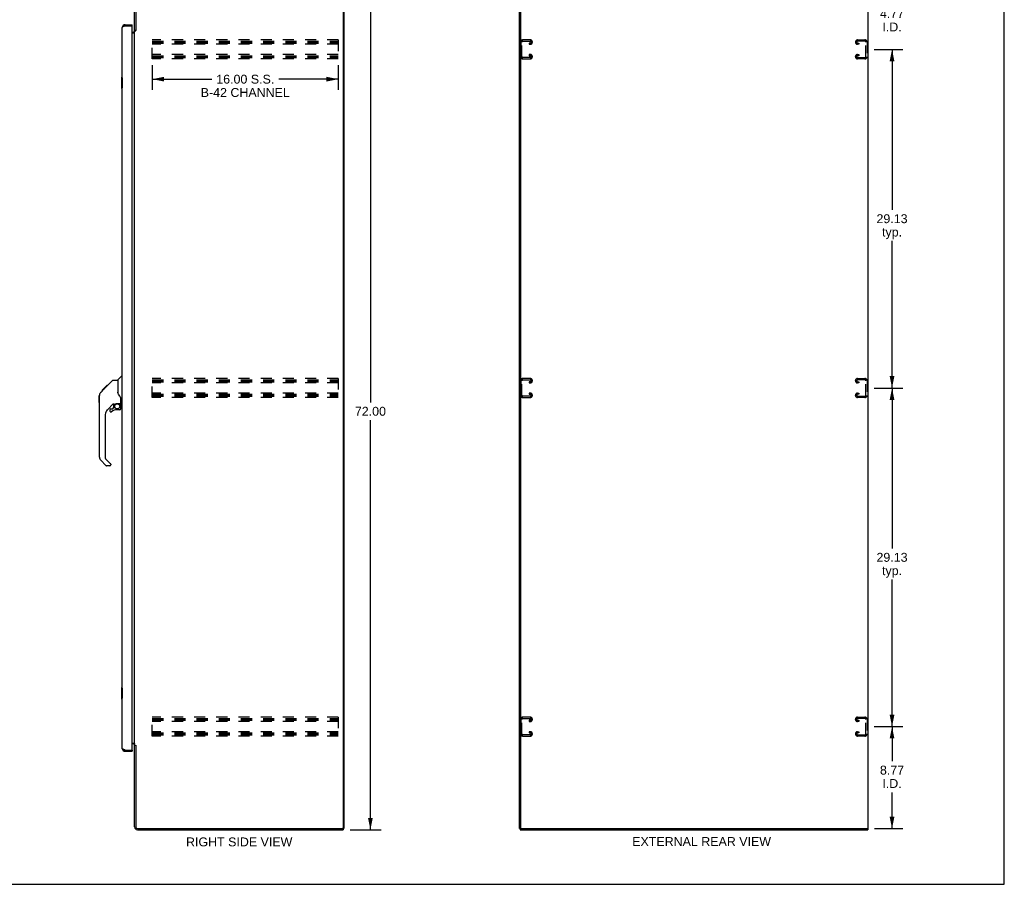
# Model space of a CAD drawing. Header units: inches. Extents: x 0 to 173, y 0 to 112.
# Tile 11 of 13: x 89 to 173, y 0 to 74. Entities that reach past the tile are written whole.
import ezdxf

# ---------------------------------------------------------------- set-up
doc = ezdxf.new("R2010")
doc.units = ezdxf.units.IN
doc.header["$LTSCALE"] = 9.537
doc.header["$MEASUREMENT"] = 0
doc.linetypes.add('HIDDEN', pattern=[0.2, 0.1, -0.1])
doc.layers.get('0').update_dxf_attribs({"linetype": 'CONTINUOUS'})
doc.layers.add('DEFAULT_2', color=8, linetype='HIDDEN')
doc.layers.add('DIMENSIONS', color=7, linetype='CONTINUOUS')
doc.styles.get("Standard").update_dxf_attribs({"font": 'arial.ttf'})
doc.dimstyles.new('DIMSTYLE_1', dxfattribs={"dimtxt": 0.765, "dimasz": 1.02, "dimexe": 0.09, "dimexo": 0.07, "dimgap": 0.0375, "dimtad": 0, "dimtih": 1, "dimtoh": 1, "dimzin": 4, "dimdsep": 46, "dimtxsty": 'Standard', "dimblk": '_FILLED', "dimblk1": '_FILLED', "dimblk2": '_FILLED', "dimcen": 0.09, "dimazin": 1, "dimtfac": 1, "dimtdec": 3, "dimtofl": 0, "dimtmove": 0, "dimatfit": 3, "dimldrblk": '_FILLED', "dimfxl": 0, "dimtolj": 1, "dimtzin": 4, "dimarcsym": 0})

# ---------------------------------------------------------------- blocks, each defined once
blk = doc.blocks.new('_FILLED')
at = {"color": 0, "linetype": 'ByBlock'}
blk.add_solid([(0, 0), (-1, 0.2), (-1, -0.2)], dxfattribs=at)
blk = doc.blocks.new('*D5')
at = {"layer": 'DIMENSIONS', "color": 2, "linetype": 'Continuous'}
for p, q in [((117.149, 76.688), (119.811, 76.688)), ((118.893, 76.688), (118.893, 41.453)), ((118.893, 4.688), (118.893, 39.923)), ((117.149, 4.688), (119.811, 4.688))]:
    blk.add_line(p, q, dxfattribs=at)
at = {"layer": 'DIMENSIONS', "color": 2, "linetype": 'Continuous', "xscale": 1.02, "yscale": 1.02, "zscale": 1.02}
for p, rotation in [((118.893, 76.688), 90), ((118.893, 4.688), 270)]:
    blk.add_blockref('_FILLED', p, dxfattribs=dict(at, rotation=rotation))
at = {"layer": 'DIMENSIONS', "color": 2, "linetype": 'Continuous', "insert": (118.893, 41.071), "char_height": 0.765, "width": 2.67323, "attachment_point": 2, "line_spacing_factor": 0.9}
blk.add_mtext('72.00', dxfattribs=at)
blk = doc.blocks.new('*D6')
at = {"layer": 'DIMENSIONS', "color": 2, "linetype": 'Continuous'}
for p, q in [((100.133, 70.467), (100.133, 68.334)), ((116.133, 70.467), (116.133, 68.334)), ((100.133, 69.252), (105.26, 69.252)), ((116.133, 69.252), (111.007, 69.252))]:
    blk.add_line(p, q, dxfattribs=at)
at = {"layer": 'DIMENSIONS', "color": 2, "linetype": 'Continuous', "xscale": 1.02, "yscale": 1.02, "zscale": 1.02, "rotation": 180}
blk.add_blockref('_FILLED', (100.133, 69.252), dxfattribs=at)
at = {"layer": 'DIMENSIONS', "color": 2, "linetype": 'Continuous', "xscale": 1.02, "yscale": 1.02, "zscale": 1.02}
blk.add_blockref('_FILLED', (116.133, 69.252), dxfattribs=at)
at = {"layer": 'DIMENSIONS', "color": 2, "linetype": 'Continuous', "insert": (108.133, 69.635), "char_height": 0.765, "width": 7.65, "attachment_point": 2, "line_spacing_factor": 0.9}
blk.add_mtext('16.00 S.S.\\PB-42 CHANNEL', dxfattribs=at)
blk = doc.blocks.new('*D7')
at = {"layer": 'DIMENSIONS', "color": 2, "linetype": 'Continuous'}
for p, q in [((162.21, 13.563), (164.663, 13.563)), ((163.745, 13.563), (163.745, 10.587)), ((163.745, 4.792), (163.745, 7.909)), ((162.241, 4.792), (164.663, 4.792))]:
    blk.add_line(p, q, dxfattribs=at)
at = {"layer": 'DIMENSIONS', "color": 2, "linetype": 'Continuous', "xscale": 1.02, "yscale": 1.02, "zscale": 1.02}
for p, rotation in [((163.745, 13.563), 90), ((163.745, 4.792), 270)]:
    blk.add_blockref('_FILLED', p, dxfattribs=dict(at, rotation=rotation))
at = {"layer": 'DIMENSIONS', "color": 2, "linetype": 'Continuous', "insert": (163.745, 10.204), "char_height": 0.765, "width": 2.07887, "attachment_point": 2, "line_spacing_factor": 0.9}
blk.add_mtext('8.77\\PI.D.', dxfattribs=at)
blk = doc.blocks.new('*D8')
at = {"layer": 'DIMENSIONS', "color": 2, "linetype": 'Continuous'}
for p, q in [((162.21, 42.688), (164.663, 42.688)), ((163.745, 42.688), (163.745, 28.891)), ((163.745, 13.563), (163.745, 26.213)), ((162.21, 13.563), (164.663, 13.563))]:
    blk.add_line(p, q, dxfattribs=at)
at = {"layer": 'DIMENSIONS', "color": 2, "linetype": 'Continuous', "xscale": 1.02, "yscale": 1.02, "zscale": 1.02}
for p, rotation in [((163.745, 42.688), 90), ((163.745, 13.563), 270)]:
    blk.add_blockref('_FILLED', p, dxfattribs=dict(at, rotation=rotation))
at = {"layer": 'DIMENSIONS', "color": 2, "linetype": 'Continuous', "insert": (163.745, 28.508), "char_height": 0.765, "width": 2.67323, "attachment_point": 2, "line_spacing_factor": 0.9}
blk.add_mtext('29.13\\Ptyp.', dxfattribs=at)
blk = doc.blocks.new('*D9')
at = {"layer": 'DIMENSIONS', "color": 2, "linetype": 'Continuous'}
for p, q in [((162.21, 71.813), (164.663, 71.813)), ((163.745, 71.813), (163.745, 58.016)), ((163.745, 42.688), (163.745, 55.338)), ((162.21, 42.688), (164.663, 42.688))]:
    blk.add_line(p, q, dxfattribs=at)
at = {"layer": 'DIMENSIONS', "color": 2, "linetype": 'Continuous', "xscale": 1.02, "yscale": 1.02, "zscale": 1.02}
for p, rotation in [((163.745, 71.813), 90), ((163.745, 42.688), 270)]:
    blk.add_blockref('_FILLED', p, dxfattribs=dict(at, rotation=rotation))
at = {"layer": 'DIMENSIONS', "color": 2, "linetype": 'Continuous', "insert": (163.745, 57.633), "char_height": 0.765, "width": 2.67323, "attachment_point": 2, "line_spacing_factor": 0.9}
blk.add_mtext('29.13\\Ptyp.', dxfattribs=at)
blk = doc.blocks.new('*D10')
at = {"layer": 'DIMENSIONS', "color": 2, "linetype": 'Continuous'}
for p, q in [((163.745, 76.584), (163.745, 78.624)), ((162.241, 76.584), (164.663, 76.584)), ((162.21, 71.813), (164.663, 71.813)), ((163.745, 71.813), (163.745, 69.773))]:
    blk.add_line(p, q, dxfattribs=at)
at = {"layer": 'DIMENSIONS', "color": 2, "linetype": 'Continuous', "xscale": 1.02, "yscale": 1.02, "zscale": 1.02}
for p, rotation in [((163.745, 76.584), 270), ((163.745, 71.813), 90)]:
    blk.add_blockref('_FILLED', p, dxfattribs=dict(at, rotation=rotation))
at = {"layer": 'DIMENSIONS', "color": 2, "linetype": 'Continuous', "insert": (163.745, 75.273), "char_height": 0.765, "width": 2.07887, "attachment_point": 2, "line_spacing_factor": 0.9}
blk.add_mtext('4.77\\PI.D.', dxfattribs=at)

msp = doc.modelspace()

# ---------------------------------------------------------------- linework, layer by layer
at = {"color": 7, "linetype": 'Continuous'}
for p, q in [((173.4, 0), (173.4, 112.2)), ((97.801, 73.938), (97.801, 73.834)), ((98.408, 73.834), (98.388, 73.834)), ((98.408, 73.834), (98.408, 73.938)), ((98.716, 73.448), (98.612, 73.448)), ((97.554, 69.438), (97.509, 69.438)), ((97.494, 69.423), (97.494, 68.453)), ((97.541, 69.338), (97.541, 68.538)), ((97.509, 68.438), (97.554, 68.438)), ((96.12, 42.73), (96.744, 43.354)), ((96.8, 43.377), (97.161, 43.377)), ((97.161, 43.377), (97.161, 42.273)), ((97.167, 43.383), (97.464, 43.681)), ((97.554, 43.692), (97.492, 43.692)), ((95.701, 42.31), (95.979, 42.589)), ((95.807, 42.484), (95.81, 42.487)), ((95.807, 42.484), (95.874, 42.484)), ((95.81, 42.487), (95.877, 42.487)), ((95.811, 42.488), (96.221, 42.898)), ((95.878, 42.488), (95.811, 42.488)), ((95.959, 42.569), (95.892, 42.569)), ((95.979, 42.589), (96.112, 42.722)), ((96.046, 42.656), (95.979, 42.656)), ((96.128, 42.738), (96.061, 42.738)), ((96.12, 42.73), (96.084, 42.694)), ((96.204, 42.814), (96.137, 42.814)), ((96.221, 42.898), (96.223, 42.9)), ((96.287, 42.898), (96.221, 42.898)), ((96.221, 42.898), (96.288, 42.898)), ((96.223, 42.9), (96.29, 42.9)), ((97.181, 42.28), (97.161, 42.335)), ((95.574, 41.45), (95.574, 42.037)), ((95.586, 36.749), (95.586, 42.033)), ((95.701, 42.31), (95.682, 42.29)), ((97.21, 42.212), (97.181, 42.28)), ((97.436, 41.35), (97.436, 41.756)), ((96.772, 41.315), (96.271, 40.814)), ((96.491, 40.816), (96.491, 40.697)), ((96.57, 40.895), (96.723, 40.895)), ((96.731, 40.898), (96.803, 40.97)), ((96.806, 41.305), (96.806, 40.979)), ((96.849, 41.31), (96.936, 41.31)), ((97.114, 41.351), (97.121, 41.352)), ((97.121, 41.352), (97.417, 41.352)), ((97.358, 40.816), (97.121, 40.816)), ((97.299, 41.352), (97.379, 41.272)), ((97.417, 41.133), (97.436, 41.133)), ((97.436, 40.895), (97.436, 41.133)), ((97.476, 41.31), (97.554, 41.31)), ((96.098, 40.396), (96.098, 36.663)), ((96.153, 36.018), (95.701, 36.47)), ((96.121, 36.608), (96.556, 36.172)), ((96.491, 35.995), (96.209, 35.995)), ((96.57, 36.139), (96.57, 36.074)), ((97.554, 16.938), (97.509, 16.938)), ((97.494, 16.923), (97.494, 15.953)), ((97.541, 16.838), (97.541, 16.038)), ((97.509, 15.938), (97.554, 15.938)), ((98.716, 11.929), (98.612, 11.929)), ((97.801, 11.438), (97.801, 11.542)), ((98.388, 11.542), (98.408, 11.542)), ((98.408, 11.542), (98.408, 11.438)), ((116.506, 4.792), (116.56, 4.792)), ((116.56, 4.792), (116.612, 4.792)), ((116.56, 4.792), (116.56, 4.688)), ((131.704, 4.792), (131.866, 4.792)), ((131.756, 4.792), (131.756, 4.688)), ((131.808, 4.855), (131.808, 4.792)), ((161.652, 4.792), (161.652, 4.688)), ((0, 0), (173.4, 0))]:
    msp.add_line(p, q, dxfattribs=at)
at = {"color": 3, "linetype": 'Continuous'}
for p, q in [((98.612, 73.435), (98.612, 76.442)), ((98.716, 76.441), (98.716, 73.436)), ((116.56, 76.522), (116.56, 4.855)), ((116.612, 76.584), (116.612, 4.792)), ((131.704, 4.792), (131.704, 76.584)), ((131.808, 76.522), (131.808, 4.855)), ((161.704, 4.792), (161.704, 76.584)), ((97.554, 11.685), (97.554, 73.692)), ((97.707, 73.799), (97.701, 73.796)), ((97.729, 73.807), (97.718, 73.803)), ((97.741, 73.812), (97.729, 73.807)), ((97.753, 73.816), (97.741, 73.812)), ((97.771, 73.823), (97.753, 73.816)), ((97.801, 73.834), (97.771, 73.823)), ((97.801, 73.938), (98.408, 73.938)), ((97.801, 73.834), (98.388, 73.834)), ((98.408, 11.562), (98.408, 73.814)), ((98.408, 73.292), (98.47, 73.292)), ((98.408, 73.24), (98.572, 73.24)), ((98.612, 11.981), (98.612, 73.396)), ((98.612, 73.396), (98.687, 73.396)), ((98.408, 12.136), (98.572, 12.136)), ((98.47, 12.084), (98.408, 12.084)), ((98.612, 11.981), (98.687, 11.981)), ((98.612, 4.935), (98.612, 11.942)), ((98.703, 11.962), (98.705, 11.958)), ((98.716, 11.94), (98.716, 4.935)), ((97.741, 11.564), (97.729, 11.569)), ((97.753, 11.56), (97.741, 11.564)), ((97.765, 11.556), (97.753, 11.56)), ((97.777, 11.551), (97.765, 11.556)), ((97.801, 11.542), (97.777, 11.551)), ((97.801, 11.542), (98.388, 11.542)), ((97.801, 11.438), (98.408, 11.438)), ((98.859, 4.792), (116.498, 4.792)), ((98.859, 4.688), (116.56, 4.688)), ((131.756, 4.688), (161.652, 4.688)), ((131.871, 4.792), (161.704, 4.792))]:
    msp.add_line(p, q, dxfattribs=at)
for points in [[(97.701, 73.796), (97.696, 73.794), (97.69, 73.792), (97.685, 73.79), (97.679, 73.787), (97.674, 73.785), (97.669, 73.783), (97.664, 73.781), (97.659, 73.778), (97.654, 73.776), (97.649, 73.774), (97.645, 73.772), (97.64, 73.77), (97.635, 73.767), (97.631, 73.765), (97.627, 73.763), (97.622, 73.761), (97.618, 73.758), (97.614, 73.756), (97.61, 73.754), (97.607, 73.752), (97.603, 73.75), (97.599, 73.747), (97.596, 73.745), (97.593, 73.743), (97.59, 73.741), (97.586, 73.738), (97.584, 73.736), (97.581, 73.734), (97.578, 73.732), (97.576, 73.73), (97.573, 73.727), (97.571, 73.725), (97.569, 73.723), (97.567, 73.721), (97.565, 73.718), (97.563, 73.716), (97.562, 73.714), (97.56, 73.712), (97.559, 73.709), (97.558, 73.707), (97.557, 73.705), (97.556, 73.703), (97.556, 73.701), (97.555, 73.698), (97.555, 73.696), (97.555, 73.694), (97.554, 73.692)], [(97.718, 73.803), (97.712, 73.801), (97.707, 73.799)], [(98.572, 73.24), (98.572, 73.242), (98.572, 73.244), (98.573, 73.246), (98.573, 73.248), (98.574, 73.249), (98.575, 73.251), (98.576, 73.253), (98.578, 73.254), (98.579, 73.256), (98.581, 73.257), (98.583, 73.258), (98.585, 73.26), (98.587, 73.261), (98.59, 73.262), (98.592, 73.263)], [(98.592, 73.263), (98.597, 73.266), (98.599, 73.267), (98.601, 73.268), (98.604, 73.269), (98.606, 73.271), (98.608, 73.272), (98.609, 73.274), (98.61, 73.275), (98.611, 73.277), (98.612, 73.278), (98.612, 73.279), (98.612, 73.281)], [(98.687, 73.396), (98.689, 73.397), (98.691, 73.399), (98.692, 73.4), (98.694, 73.402), (98.695, 73.403), (98.697, 73.405), (98.698, 73.406), (98.699, 73.408), (98.7, 73.409), (98.701, 73.41), (98.701, 73.412), (98.702, 73.413), (98.703, 73.414)], [(98.703, 73.414), (98.705, 73.418), (98.706, 73.42), (98.707, 73.422), (98.708, 73.423), (98.709, 73.425), (98.71, 73.427), (98.711, 73.429), (98.712, 73.43), (98.714, 73.432), (98.715, 73.434), (98.716, 73.436)], [(98.572, 12.136), (98.572, 12.134), (98.572, 12.132), (98.573, 12.13), (98.573, 12.129), (98.574, 12.127), (98.575, 12.125), (98.576, 12.124), (98.578, 12.122), (98.579, 12.121), (98.581, 12.119), (98.583, 12.118), (98.585, 12.117), (98.587, 12.115), (98.59, 12.114), (98.592, 12.113), (98.597, 12.111)], [(98.597, 12.111), (98.599, 12.109), (98.601, 12.108), (98.604, 12.107), (98.606, 12.106), (98.608, 12.104), (98.609, 12.103), (98.61, 12.101), (98.611, 12.1), (98.612, 12.098), (98.612, 12.097), (98.612, 12.095)], [(98.687, 11.981), (98.689, 11.979), (98.691, 11.978), (98.692, 11.976), (98.694, 11.975), (98.695, 11.973), (98.697, 11.972), (98.698, 11.97), (98.699, 11.969), (98.7, 11.967), (98.701, 11.966), (98.701, 11.965), (98.702, 11.963), (98.703, 11.962)], [(98.705, 11.958), (98.706, 11.956), (98.707, 11.955), (98.708, 11.953), (98.709, 11.951), (98.71, 11.949), (98.711, 11.948), (98.712, 11.946), (98.714, 11.944), (98.715, 11.942), (98.716, 11.94)], [(97.712, 11.576), (97.707, 11.578), (97.701, 11.58), (97.696, 11.582), (97.69, 11.584), (97.685, 11.587), (97.679, 11.589), (97.674, 11.591), (97.669, 11.593), (97.664, 11.596), (97.659, 11.598), (97.654, 11.6), (97.649, 11.602), (97.645, 11.605), (97.64, 11.607), (97.635, 11.609), (97.631, 11.611), (97.627, 11.613), (97.622, 11.616), (97.618, 11.618), (97.614, 11.62), (97.61, 11.622), (97.607, 11.625), (97.603, 11.627), (97.599, 11.629), (97.596, 11.631), (97.593, 11.633), (97.59, 11.636), (97.586, 11.638), (97.584, 11.64), (97.581, 11.642), (97.578, 11.645), (97.576, 11.647), (97.573, 11.649), (97.571, 11.651), (97.569, 11.653), (97.567, 11.656), (97.565, 11.658), (97.563, 11.66), (97.562, 11.662), (97.56, 11.665), (97.559, 11.667), (97.558, 11.669), (97.557, 11.671), (97.556, 11.674), (97.556, 11.676), (97.555, 11.678), (97.555, 11.68), (97.555, 11.682), (97.554, 11.685)], [(97.729, 11.569), (97.718, 11.573), (97.712, 11.576)]]:
    msp.add_lwpolyline(points, dxfattribs=at)
at = {"color": 7, "linetype": 'Continuous'}
for points in [[(97.539, 69.374), (97.54, 69.369), (97.54, 69.363), (97.541, 69.357), (97.541, 69.351), (97.541, 69.344), (97.541, 69.338)], [(97.541, 68.538), (97.541, 68.532), (97.541, 68.526), (97.541, 68.52), (97.54, 68.514), (97.54, 68.508), (97.539, 68.502)], [(96.744, 43.354), (96.752, 43.361), (96.76, 43.367), (96.769, 43.371), (96.779, 43.374), (96.789, 43.376), (96.8, 43.377)], [(96, 42.61), (95.986, 42.595), (95.979, 42.589)], [(96.084, 42.694), (96.062, 42.672), (96.04, 42.65), (96, 42.61)], [(95.701, 42.31), (95.682, 42.29), (95.656, 42.257), (95.634, 42.222), (95.616, 42.184), (95.602, 42.145), (95.592, 42.104), (95.587, 42.063), (95.586, 42.033)], [(97.383, 41.927), (97.334, 41.998), (97.286, 42.074), (97.245, 42.145), (97.21, 42.212)], [(97.436, 41.756), (97.435, 41.78), (97.431, 41.815), (97.422, 41.849), (97.409, 41.881), (97.394, 41.91), (97.383, 41.927)], [(96.936, 41.31), (96.945, 41.311), (96.953, 41.313), (96.963, 41.316), (96.975, 41.32), (96.988, 41.325), (97.003, 41.33), (97.019, 41.335), (97.037, 41.34), (97.056, 41.345), (97.076, 41.348), (97.095, 41.35), (97.114, 41.351)], [(97.373, 41.266), (97.371, 41.264), (97.364, 41.258)], [(97.416, 41.133), (97.416, 41.147), (97.414, 41.16), (97.411, 41.174), (97.408, 41.187), (97.403, 41.2), (97.397, 41.213), (97.39, 41.225), (97.382, 41.237), (97.374, 41.248), (97.364, 41.258)], [(97.379, 41.272), (97.378, 41.272), (97.378, 41.271), (97.377, 41.27), (97.376, 41.269), (97.373, 41.266)], [(97.539, 16.874), (97.54, 16.869), (97.54, 16.863), (97.541, 16.857), (97.541, 16.851), (97.541, 16.844), (97.541, 16.838)], [(97.541, 16.038), (97.541, 16.032), (97.541, 16.026), (97.541, 16.02), (97.54, 16.014), (97.54, 16.008), (97.539, 16.002)]]:
    msp.add_lwpolyline(points, dxfattribs=at)
msp.add_circle((97.121, 41.111), 0.217, dxfattribs=at)
at = {"color": 3, "linetype": 'Continuous'}
for centre, radius, start, end in [((97.801, 73.692), 0.246, 90, 180), ((98.388, 73.814), 0.02, 0, 90), ((98.47, 73.435), 0.142, 270, 360), ((98.47, 11.942), 0.142, 0, 90), ((97.801, 11.685), 0.246, 180, 270), ((98.388, 11.562), 0.02, 270, 360), ((98.859, 4.935), 0.246, 180, 270), ((98.859, 4.935), 0.143, 180, 270), ((116.498, 4.855), 0.0625, 270, 360), ((131.871, 4.855), 0.0625, 180, 270)]:
    msp.add_arc(centre, radius, start, end, dxfattribs=at)
at = {"color": 7, "linetype": 'Continuous'}
for centre, radius, start, end in [((97.801, 73.692), 0.142, 90, 131.36328), ((97.718, 73.548), 0.26, 87.37967, 90), ((97.509, 69.423), 0.015, 90, 180), ((97.539, 69.423), 0.015, 0, 90), ((97.509, 68.453), 0.015, 180, 270), ((97.539, 68.453), 0.015, 270, 360), ((97.18, 43.369), 0.0197, 135, 180), ((97.492, 43.653), 0.0394, 90, 135), ((95.594, 42.037), 0.0197, 110.96309, 180), ((95.594, 41.45), 0.0197, 180, 246.39296), ((96.688, 40.396), 0.591, 135, 180), ((96.57, 40.816), 0.0787, 90, 180), ((96.57, 40.697), 0.0787, 180, 309.5212), ((97.121, 40.029), 0.787, 90, 129.5212), ((96.723, 40.907), 0.0118, 270, 315), ((96.849, 41.113), 0.197, 90, 127.44051), ((96.795, 40.979), 0.0118, 315, 360), ((97.358, 40.895), 0.0787, 270, 360), ((97.239, 41.133), 0.197, 0, 45), ((97.417, 41.371), 0.0197, 270, 360), ((97.476, 41.35), 0.0394, 180, 270), ((95.98, 36.749), 0.394, 180, 225), ((96.177, 36.663), 0.0787, 180, 225), ((96.209, 36.074), 0.0787, 225, 270), ((96.491, 36.074), 0.0787, 270, 360), ((96.523, 36.139), 0.0472, 0, 45), ((97.509, 16.923), 0.015, 90, 180), ((97.539, 16.923), 0.015, 0, 90), ((97.509, 15.953), 0.015, 180, 270), ((97.539, 15.953), 0.015, 270, 360), ((97.801, 11.685), 0.142, 228.63672, 270), ((97.718, 11.828), 0.26, 270, 272.60473)]:
    msp.add_arc(centre, radius, start, end, dxfattribs=at)
at = {"layer": 'DEFAULT_2', "color": 8, "linetype": 'HIDDEN'}
for p, q in [((100.133, 71.001), (100.133, 72.626)), ((116.133, 72.626), (100.133, 72.626)), ((100.133, 72.522), (116.133, 72.522)), ((100.133, 72.432), (116.133, 72.432)), ((100.133, 72.355), (116.133, 72.355)), ((116.133, 72.251), (100.133, 72.251)), ((116.133, 72.626), (116.133, 71.001)), ((131.819, 72.446), (131.819, 71.181)), ((131.923, 71.195), (131.923, 72.432)), ((132.639, 72.626), (131.999, 72.626)), ((132.013, 72.522), (132.625, 72.522)), ((132.538, 72.355), (132.538, 72.251)), ((132.625, 72.355), (132.538, 72.355)), ((132.538, 72.251), (132.639, 72.251)), ((132.819, 72.431), (132.819, 72.446)), ((160.6, 72.431), (160.6, 72.446)), ((160.78, 72.626), (161.42, 72.626)), ((160.882, 72.251), (160.78, 72.251)), ((161.406, 72.522), (160.794, 72.522)), ((160.794, 72.355), (160.882, 72.355)), ((160.882, 72.355), (160.882, 72.251)), ((161.496, 71.195), (161.496, 72.432)), ((161.6, 72.446), (161.6, 71.181)), ((116.133, 71.376), (100.133, 71.376)), ((100.133, 71.272), (116.133, 71.272)), ((100.133, 71.182), (116.133, 71.182)), ((132.538, 71.376), (132.538, 71.272)), ((132.639, 71.376), (132.538, 71.376)), ((132.538, 71.272), (132.625, 71.272)), ((132.819, 71.181), (132.819, 71.196)), ((160.6, 71.181), (160.6, 71.196)), ((160.78, 71.376), (160.882, 71.376)), ((160.882, 71.272), (160.794, 71.272)), ((160.882, 71.376), (160.882, 71.272)), ((100.133, 71.105), (116.133, 71.105)), ((116.133, 71.001), (100.133, 71.001)), ((131.999, 71.001), (132.639, 71.001)), ((132.625, 71.105), (132.013, 71.105)), ((161.42, 71.001), (160.78, 71.001)), ((160.794, 71.105), (161.406, 71.105)), ((100.133, 41.876), (100.133, 43.501)), ((116.133, 43.501), (100.133, 43.501)), ((100.133, 43.397), (116.133, 43.397)), ((100.133, 43.307), (116.133, 43.307)), ((100.133, 43.23), (116.133, 43.23)), ((116.133, 43.501), (116.133, 41.876)), ((131.819, 43.321), (131.819, 42.056)), ((131.923, 42.07), (131.923, 43.307)), ((132.639, 43.501), (131.999, 43.501)), ((132.013, 43.397), (132.625, 43.397)), ((132.538, 43.23), (132.538, 43.126)), ((132.625, 43.23), (132.538, 43.23)), ((132.819, 43.306), (132.819, 43.321)), ((160.6, 43.306), (160.6, 43.321)), ((160.78, 43.501), (161.42, 43.501)), ((161.406, 43.397), (160.794, 43.397)), ((160.794, 43.23), (160.882, 43.23)), ((160.882, 43.23), (160.882, 43.126)), ((161.496, 42.07), (161.496, 43.307)), ((161.6, 43.321), (161.6, 42.056)), ((116.133, 43.126), (100.133, 43.126)), ((132.538, 43.126), (132.639, 43.126)), ((160.882, 43.126), (160.78, 43.126)), ((116.133, 42.251), (100.133, 42.251)), ((100.133, 42.147), (116.133, 42.147)), ((100.133, 42.057), (116.133, 42.057)), ((100.133, 41.98), (116.133, 41.98)), ((116.133, 41.876), (100.133, 41.876)), ((131.999, 41.876), (132.639, 41.876)), ((132.625, 41.98), (132.013, 41.98)), ((132.538, 42.251), (132.538, 42.147)), ((132.639, 42.251), (132.538, 42.251)), ((132.538, 42.147), (132.625, 42.147)), ((132.819, 42.056), (132.819, 42.071)), ((160.6, 42.056), (160.6, 42.071)), ((160.78, 42.251), (160.882, 42.251)), ((161.42, 41.876), (160.78, 41.876)), ((160.882, 42.147), (160.794, 42.147)), ((160.794, 41.98), (161.406, 41.98)), ((160.882, 42.251), (160.882, 42.147)), ((116.133, 14.376), (100.133, 14.376)), ((100.133, 12.751), (100.133, 14.376)), ((100.133, 14.272), (116.133, 14.272)), ((100.133, 14.182), (116.133, 14.182)), ((100.133, 14.105), (116.133, 14.105)), ((116.133, 14.001), (100.133, 14.001)), ((116.133, 14.376), (116.133, 12.751)), ((131.819, 14.196), (131.819, 12.931)), ((131.923, 12.945), (131.923, 14.182)), ((132.639, 14.376), (131.999, 14.376)), ((132.013, 14.272), (132.625, 14.272)), ((132.625, 14.105), (132.538, 14.105)), ((132.538, 14.105), (132.538, 14.001)), ((132.538, 14.001), (132.639, 14.001)), ((132.819, 14.181), (132.819, 14.196)), ((160.6, 14.181), (160.6, 14.196)), ((160.78, 14.376), (161.42, 14.376)), ((160.882, 14.001), (160.78, 14.001)), ((161.406, 14.272), (160.794, 14.272)), ((160.794, 14.105), (160.882, 14.105)), ((160.882, 14.105), (160.882, 14.001)), ((161.496, 12.945), (161.496, 14.182)), ((161.6, 14.196), (161.6, 12.931)), ((116.133, 13.126), (100.133, 13.126)), ((100.133, 13.022), (116.133, 13.022)), ((100.133, 12.932), (116.133, 12.932)), ((100.133, 12.855), (116.133, 12.855)), ((116.133, 12.751), (100.133, 12.751)), ((131.999, 12.751), (132.639, 12.751)), ((132.625, 12.855), (132.013, 12.855)), ((132.639, 13.126), (132.538, 13.126)), ((132.538, 13.126), (132.538, 13.022)), ((132.538, 13.022), (132.625, 13.022)), ((132.819, 12.931), (132.819, 12.946)), ((160.6, 12.931), (160.6, 12.946)), ((160.78, 13.126), (160.882, 13.126)), ((161.42, 12.751), (160.78, 12.751)), ((160.882, 13.022), (160.794, 13.022)), ((160.794, 12.855), (161.406, 12.855)), ((160.882, 13.126), (160.882, 13.022))]:
    msp.add_line(p, q, dxfattribs=at)
for centre, radius, start, end in [((131.999, 72.446), 0.18, 90, 180), ((132.013, 72.432), 0.09, 90, 180), ((132.625, 72.432), 0.09, 0, 90), ((132.625, 72.445), 0.09, 270, 351.78079), ((132.639, 72.446), 0.18, 0, 90), ((132.639, 72.431), 0.18, 270, 360), ((160.78, 72.446), 0.18, 90, 180), ((160.78, 72.431), 0.18, 180, 270), ((160.794, 72.432), 0.09, 90, 180), ((160.794, 72.445), 0.09, 188.21921, 270), ((161.406, 72.432), 0.09, 0, 90), ((161.42, 72.446), 0.18, 0, 90), ((131.999, 71.181), 0.18, 180, 270), ((132.013, 71.195), 0.09, 180, 270), ((132.625, 71.182), 0.09, 0, 90), ((132.625, 71.195), 0.09, 270, 351.78079), ((132.639, 71.196), 0.18, 0, 90), ((132.639, 71.181), 0.18, 270, 360), ((160.78, 71.196), 0.18, 90, 180), ((160.78, 71.181), 0.18, 180, 270), ((160.794, 71.182), 0.09, 90, 180), ((160.794, 71.195), 0.09, 188.21921, 270), ((161.406, 71.195), 0.09, 270, 360), ((161.42, 71.181), 0.18, 270, 360), ((131.999, 43.321), 0.18, 90, 180), ((132.013, 43.307), 0.09, 90, 180), ((132.625, 43.307), 0.09, 0, 90), ((132.625, 43.32), 0.09, 270, 351.78079), ((132.639, 43.321), 0.18, 0, 90), ((132.639, 43.306), 0.18, 270, 360), ((160.78, 43.321), 0.18, 90, 180), ((160.78, 43.306), 0.18, 180, 270), ((160.794, 43.307), 0.09, 90, 180), ((160.794, 43.32), 0.09, 188.21921, 270), ((161.406, 43.307), 0.09, 0, 90), ((161.42, 43.321), 0.18, 0, 90), ((131.999, 42.056), 0.18, 180, 270), ((132.013, 42.07), 0.09, 180, 270), ((132.625, 42.057), 0.09, 0, 90), ((132.625, 42.07), 0.09, 270, 351.78079), ((132.639, 42.071), 0.18, 0, 90), ((132.639, 42.056), 0.18, 270, 360), ((160.78, 42.071), 0.18, 90, 180), ((160.78, 42.056), 0.18, 180, 270), ((160.794, 42.057), 0.09, 90, 180), ((160.794, 42.07), 0.09, 188.21921, 270), ((161.406, 42.07), 0.09, 270, 360), ((161.42, 42.056), 0.18, 270, 360), ((131.999, 14.196), 0.18, 90, 180), ((132.013, 14.182), 0.09, 90, 180), ((132.625, 14.182), 0.09, 0, 90), ((132.625, 14.195), 0.09, 270, 351.78079), ((132.639, 14.196), 0.18, 0, 90), ((132.639, 14.181), 0.18, 270, 360), ((160.78, 14.196), 0.18, 90, 180), ((160.78, 14.181), 0.18, 180, 270), ((160.794, 14.182), 0.09, 90, 180), ((160.794, 14.195), 0.09, 188.21921, 270), ((161.406, 14.182), 0.09, 0, 90), ((161.42, 14.196), 0.18, 0, 90), ((131.999, 12.931), 0.18, 180, 270), ((132.013, 12.945), 0.09, 180, 270), ((132.625, 12.932), 0.09, 0, 90), ((132.625, 12.945), 0.09, 270, 351.78079), ((132.639, 12.946), 0.18, 0, 90), ((132.639, 12.931), 0.18, 270, 360), ((160.78, 12.946), 0.18, 90, 180), ((160.78, 12.931), 0.18, 180, 270), ((160.794, 12.932), 0.09, 90, 180), ((160.794, 12.945), 0.09, 188.21921, 270), ((161.406, 12.945), 0.09, 270, 360), ((161.42, 12.931), 0.18, 270, 360)]:
    msp.add_arc(centre, radius, start, end, dxfattribs=at)

# ---------------------------------------------------------------- texts
at = {"layer": 'DIMENSIONS', "color": 2, "linetype": 'Continuous', "char_height": 0.765, "attachment_point": 2, "line_spacing_factor": 0.9}
for s, insert, width in [('RIGHT SIDE VIEW', (107.609, 4.029), 9.12312), ('EXTERNAL REAR VIEW', (147.372, 4.064), 11.91011)]:
    msp.add_mtext(s, dxfattribs=dict(at, insert=insert, width=width))

# ---------------------------------------------------------------- dimensions: what is measured, and where the dimension line sits
at = {"layer": 'DIMENSIONS', "color": 2, "linetype": 'Continuous'}
for base, p1, p2, angle, text, picture, middle in [((163.745, 71.813), (162.171, 76.584), (162.14, 71.813), 270, '<>\\PI.D.', '*D10', (163.745, 74.317)), ((163.744639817, 71.813162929), (162.140484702, 42.688162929), (162.140484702, 71.813162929), 90, '<>\\Ptyp.', '*D9', (163.744639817, 56.676912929)), ((163.744639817, 42.688162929), (162.140484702, 13.563162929), (162.140484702, 42.688162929), 90, '<>\\Ptyp.', '*D8', (163.744639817, 27.551912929)), ((163.745, 13.563), (162.171, 4.792), (162.14, 13.563), 90, '<>\\PI.D.', '*D7', (163.745, 9.248))]:
    dim = msp.add_linear_dim(base=base, p1=p1, p2=p2, angle=angle, text=text, dimstyle='DIMSTYLE_1', dxfattribs=at)
    dim.commit()
    dim.dimension.update_dxf_attribs({"geometry": picture, "text_midpoint": middle, "dimtype": 160})
dim = msp.add_linear_dim(base=(118.893, 76.688), p1=(117.079, 4.688), p2=(117.079, 76.688), angle=90, dimstyle='DIMSTYLE_1', dxfattribs=at)
dim.commit()
dim.dimension.update_dxf_attribs({"geometry": '*D5', "text_midpoint": (118.892, 40.684), "dimtype": 160})
dim = msp.add_linear_dim(base=(116.133, 69.252), p1=(100.133, 70.537), p2=(116.133, 70.537), text='<> S.S.\\PB-42 CHANNEL', dimstyle='DIMSTYLE_1', dxfattribs=at)
dim.commit()
dim.dimension.update_dxf_attribs({"geometry": '*D6', "text_midpoint": (108.133, 68.679), "dimtype": 160})

doc.saveas('drawing.dxf')
